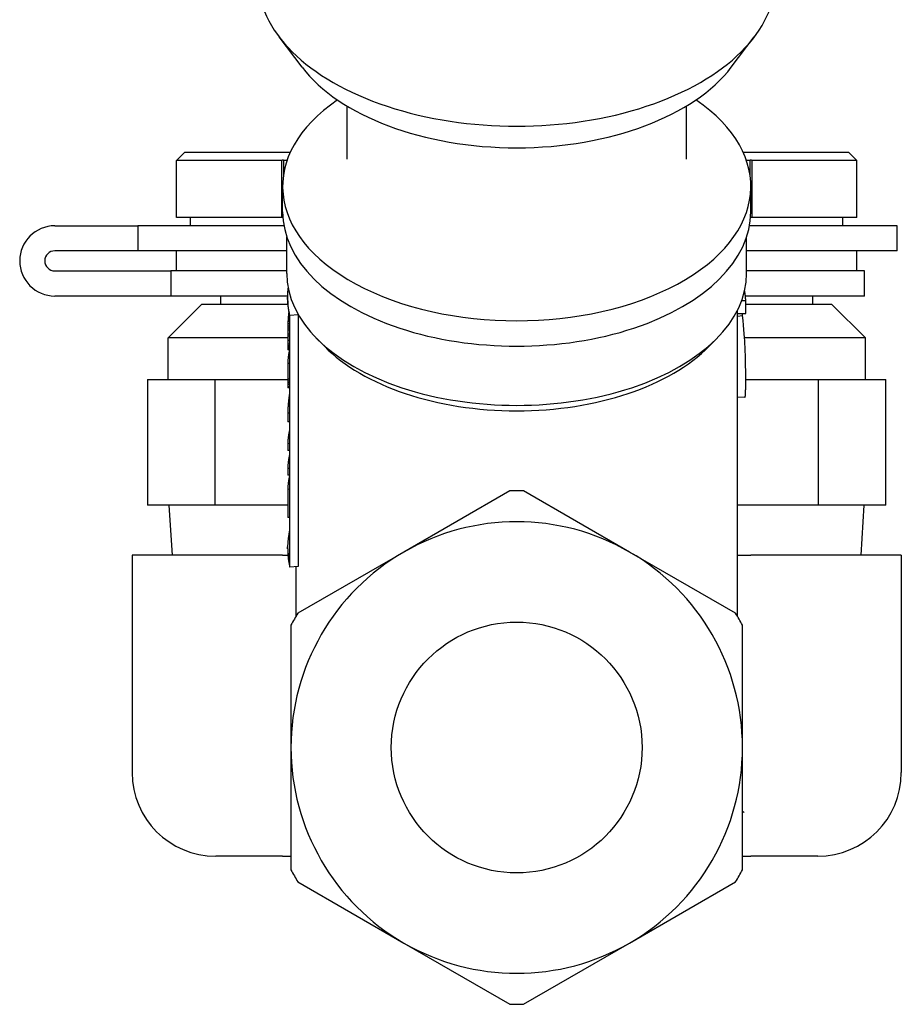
# Model space of a CAD drawing. Header units: millimetres. Extents: x 81 to 326, y -65 to 264.
# Tile 5 of 12: x 263 to 316, y 42 to 100. Entities that reach past the tile are written whole.
import ezdxf

# ---------------------------------------------------------------- set-up
doc = ezdxf.new("R2010")
doc.units = ezdxf.units.MM
doc.layers.add('Detail', color=2, linetype='Continuous')

msp = doc.modelspace()

# ---------------------------------------------------------------- linework, layer by layer
at = {"layer": 'Detail'}
for p, q in [((280.182, 97.59), (278.807, 99.399)), ((305.85, 97.59), (307.225, 99.399)), ((282.866, 92.098), (282.866, 95.268)), ((303.166, 92.098), (303.166, 95.268)), ((273.166, 92.507), (272.666, 92.007)), ((273.166, 92.507), (279.478, 92.507)), ((306.553, 92.507), (312.866, 92.507)), ((312.866, 92.507), (313.366, 92.007)), ((272.666, 88.607), (272.666, 92.007)), ((278.973, 92.007), (272.666, 92.007)), ((278.973, 88.607), (278.973, 92.007)), ((279.073, 92.007), (279.073, 91.183)), ((279.278, 92.007), (279.073, 92.007)), ((306.973, 92.007), (306.754, 92.007)), ((306.973, 91.088), (306.973, 92.007)), ((307.073, 92.007), (307.073, 88.607)), ((313.366, 92.007), (307.073, 92.007)), ((313.366, 88.607), (313.366, 92.007)), ((279.016, 88.94), (279.016, 90.46)), ((307.016, 88.94), (307.016, 90.46)), ((278.973, 88.607), (272.666, 88.607)), ((273.516, 88.107), (273.516, 88.607)), ((279.028, 88.607), (278.973, 88.607)), ((307.073, 88.607), (307.004, 88.607)), ((313.366, 88.607), (307.073, 88.607)), ((312.516, 88.107), (312.516, 88.607)), ((265.391, 88.107), (270.356, 88.107)), ((270.356, 88.107), (270.356, 86.607)), ((279.091, 88.107), (270.356, 88.107)), ((315.766, 88.107), (306.94, 88.107)), ((315.766, 86.607), (315.766, 88.107)), ((279.266, 85.253), (279.266, 87.429)), ((306.766, 85.253), (306.766, 87.429)), ((270.356, 86.607), (265.391, 86.607)), ((279.266, 86.607), (270.356, 86.607)), ((272.666, 85.407), (272.666, 86.607)), ((315.766, 86.607), (306.766, 86.607)), ((313.366, 85.407), (313.366, 86.607)), ((265.391, 85.407), (272.332, 85.407)), ((272.332, 85.407), (272.332, 83.907)), ((279.266, 85.407), (272.332, 85.407)), ((313.816, 85.407), (306.766, 85.407)), ((313.816, 83.907), (313.816, 85.407)), ((272.332, 83.907), (265.391, 83.907)), ((279.317, 83.907), (272.332, 83.907)), ((275.316, 83.407), (275.316, 83.907)), ((279.316, 83.706), (279.316, 83.832)), ((306.475, 83.641), (306.711, 83.644)), ((313.816, 83.907), (306.692, 83.907)), ((306.711, 82.87), (306.711, 83.644)), ((310.716, 83.407), (310.716, 83.907)), ((274.166, 83.407), (272.166, 81.407)), ((279.326, 83.407), (274.166, 83.407)), ((306.216, 64.754), (306.216, 83.045)), ((311.866, 83.407), (306.711, 83.407)), ((311.866, 83.407), (313.866, 81.407)), ((279.427, 82.522), (279.344, 82.525)), ((279.427, 82.658), (279.354, 82.661)), ((279.407, 82.802), (279.367, 82.804)), ((279.427, 82.708), (279.427, 67.917)), ((279.945, 82.775), (279.45, 82.735)), ((279.45, 67.683), (279.45, 82.735)), ((279.945, 82.775), (279.945, 67.723)), ((306.216, 82.863), (306.711, 82.87)), ((306.216, 82.704), (306.52, 82.734)), ((279.427, 81.868), (279.321, 81.87)), ((279.427, 81.99), (279.323, 81.992)), ((279.427, 82.109), (279.326, 82.111)), ((279.427, 82.235), (279.33, 82.237)), ((279.427, 82.376), (279.336, 82.379)), ((279.318, 81.407), (272.166, 81.407)), ((272.166, 78.907), (272.166, 81.407)), ((279.319, 81.621), (279.318, 81.501)), ((279.318, 81.501), (279.318, 81.378)), ((279.427, 81.5), (279.318, 81.501)), ((279.318, 81.378), (279.318, 81.245)), ((279.427, 81.62), (279.319, 81.621)), ((281.511, 80.898), (281.032, 81.387)), ((304.521, 80.898), (305, 81.387)), ((313.866, 81.407), (306.644, 81.407)), ((313.866, 78.907), (313.866, 81.407)), ((279.318, 81.245), (279.318, 81.127)), ((279.427, 81.244), (279.318, 81.245)), ((279.318, 81.127), (279.318, 81.02)), ((279.318, 81.02), (279.319, 80.93)), ((279.427, 81.018), (279.318, 81.02)), ((279.427, 80.929), (279.319, 80.93)), ((279.427, 80.857), (279.319, 80.859)), ((279.427, 80.804), (279.321, 80.805)), ((279.427, 80.758), (279.323, 80.759)), ((279.427, 80.719), (279.325, 80.721)), ((279.427, 80.699), (279.329, 80.701)), ((279.427, 80.694), (279.335, 80.696)), ((279.319, 79.875), (279.319, 78.943)), ((279.427, 79.873), (279.319, 79.875)), ((270.933, 78.907), (270.933, 71.407)), ((270.933, 78.907), (274.974, 78.907)), ((274.974, 78.907), (279.32, 78.907)), ((274.974, 71.407), (274.974, 78.907)), ((279.319, 78.943), (279.32, 78.815)), ((279.427, 78.942), (279.319, 78.943)), ((306.711, 78.907), (311.057, 78.907)), ((311.057, 78.907), (315.099, 78.907)), ((311.057, 71.407), (311.057, 78.907)), ((315.099, 71.407), (315.099, 78.907)), ((279.32, 78.815), (279.32, 78.707)), ((279.427, 78.813), (279.32, 78.815)), ((279.427, 78.706), (279.32, 78.707)), ((279.427, 78.613), (279.321, 78.615)), ((279.427, 78.485), (279.324, 78.487)), ((279.427, 78.447), (279.327, 78.449)), ((279.427, 78.426), (279.332, 78.429)), ((279.427, 78.414), (279.337, 78.416)), ((306.66, 77.856), (306.216, 77.832)), ((279.32, 76.899), (279.32, 76.387)), ((279.427, 76.898), (279.32, 76.899)), ((279.427, 76.385), (279.32, 76.387)), ((279.32, 75.078), (279.32, 74.67)), ((279.427, 75.076), (279.32, 75.078)), ((279.427, 74.668), (279.32, 74.67)), ((279.319, 73.595), (279.319, 73.186)), ((279.427, 73.593), (279.319, 73.595)), ((279.427, 73.185), (279.319, 73.186)), ((279.32, 72.346), (279.32, 70.661)), ((279.427, 72.344), (279.32, 72.346)), ((292.604, 72.257), (286.266, 68.598)), ((299.766, 68.598), (293.427, 72.257)), ((274.974, 71.407), (270.933, 71.407)), ((272.422, 68.407), (272.235, 71.407)), ((279.32, 71.407), (274.974, 71.407)), ((311.057, 71.407), (306.216, 71.407)), ((315.099, 71.407), (311.057, 71.407)), ((313.61, 68.407), (313.797, 71.407)), ((279.427, 70.659), (279.32, 70.661)), ((279.316, 68.78), (279.316, 68.916)), ((279.016, 68.407), (270.016, 68.407)), ((270.016, 68.407), (270.016, 55.407)), ((279.016, 68.407), (279.331, 68.407)), ((286.266, 68.598), (279.927, 64.938)), ((306.104, 64.938), (299.766, 68.598)), ((306.216, 68.407), (307.016, 68.407)), ((316.016, 68.407), (307.016, 68.407)), ((316.016, 68.407), (316.016, 55.407)), ((279.945, 67.723), (279.45, 67.683)), ((279.816, 64.754), (279.816, 67.713)), ((279.516, 64.226), (279.516, 56.907)), ((306.516, 56.907), (306.516, 64.226)), ((279.516, 56.907), (279.516, 49.587)), ((306.516, 49.587), (306.516, 56.907)), ((279.016, 50.407), (275.016, 50.407)), ((279.016, 50.407), (279.516, 50.407)), ((306.516, 50.407), (307.016, 50.407)), ((311.016, 50.407), (307.016, 50.407)), ((279.927, 48.875), (286.266, 45.215)), ((299.766, 45.215), (306.104, 48.875)), ((286.266, 45.215), (292.604, 41.556)), ((293.427, 41.556), (299.766, 45.215))]:
    msp.add_line(p, q, dxfattribs=at)
at = {"layer": 'Detail', "flags": 128}
for points in [[(278.973, 92.007), (278.973, 92.012), (278.974, 92.018), (278.976, 92.023), (278.978, 92.029), (278.981, 92.034), (278.985, 92.039), (278.989, 92.044), (278.995, 92.048), (279.001, 92.051), (279.008, 92.054), (279.015, 92.056), (279.023, 92.057), (279.031, 92.056), (279.038, 92.054), (279.045, 92.051), (279.051, 92.048), (279.056, 92.044), (279.061, 92.039), (279.065, 92.034), (279.068, 92.029), (279.07, 92.023), (279.072, 92.018), (279.073, 92.012), (279.073, 92.007)], [(306.973, 92.007), (306.973, 92.012), (306.974, 92.018), (306.976, 92.023), (306.978, 92.029), (306.981, 92.034), (306.985, 92.039), (306.989, 92.044), (306.995, 92.048), (307.001, 92.051), (307.008, 92.054), (307.015, 92.056), (307.023, 92.057), (307.031, 92.056), (307.038, 92.054), (307.045, 92.051), (307.051, 92.048), (307.056, 92.044), (307.061, 92.039), (307.065, 92.034), (307.068, 92.029), (307.07, 92.023), (307.072, 92.018), (307.073, 92.012), (307.073, 92.007)], [(279.45, 82.735), (279.434, 82.803), (279.419, 82.871), (279.405, 82.94), (279.392, 83.008), (279.38, 83.077), (279.369, 83.145), (279.359, 83.214), (279.35, 83.283), (279.342, 83.351), (279.336, 83.42), (279.33, 83.489), (279.326, 83.558), (279.322, 83.626), (279.32, 83.695), (279.318, 83.764), (279.318, 83.833), (279.319, 83.902), (279.32, 83.971), (279.323, 84.04), (279.327, 84.108), (279.332, 84.177), (279.338, 84.246), (279.345, 84.315), (279.353, 84.383)], [(306.711, 83.644), (306.71, 83.668), (306.709, 83.692), (306.708, 83.717), (306.706, 83.741), (306.704, 83.765), (306.703, 83.789), (306.701, 83.813), (306.699, 83.837), (306.696, 83.862), (306.694, 83.886), (306.692, 83.91), (306.689, 83.934), (306.686, 83.958), (306.684, 83.982), (306.681, 84.007), (306.677, 84.031), (306.674, 84.055), (306.671, 84.079), (306.667, 84.103), (306.664, 84.127), (306.66, 84.151), (306.656, 84.175), (306.652, 84.199), (306.648, 84.223)], [(279.344, 82.525), (279.344, 82.519), (279.343, 82.513), (279.343, 82.507), (279.343, 82.501), (279.342, 82.495), (279.342, 82.489), (279.342, 82.483), (279.341, 82.477), (279.341, 82.47), (279.34, 82.464), (279.34, 82.458), (279.34, 82.452), (279.339, 82.446), (279.339, 82.44), (279.339, 82.434), (279.338, 82.428), (279.338, 82.422), (279.338, 82.415), (279.337, 82.409), (279.337, 82.403), (279.337, 82.397), (279.336, 82.391), (279.336, 82.385), (279.336, 82.379)], [(279.354, 82.661), (279.354, 82.655), (279.353, 82.65), (279.353, 82.644), (279.353, 82.639), (279.352, 82.633), (279.352, 82.627), (279.351, 82.622), (279.351, 82.616), (279.35, 82.61), (279.35, 82.605), (279.349, 82.599), (279.349, 82.593), (279.349, 82.588), (279.348, 82.582), (279.348, 82.576), (279.347, 82.571), (279.347, 82.565), (279.347, 82.559), (279.346, 82.554), (279.346, 82.548), (279.345, 82.542), (279.345, 82.537), (279.345, 82.531), (279.344, 82.525)], [(279.367, 82.804), (279.367, 82.798), (279.366, 82.793), (279.365, 82.787), (279.365, 82.781), (279.364, 82.775), (279.364, 82.769), (279.363, 82.763), (279.363, 82.757), (279.362, 82.751), (279.362, 82.745), (279.361, 82.739), (279.36, 82.733), (279.36, 82.727), (279.359, 82.721), (279.359, 82.715), (279.358, 82.709), (279.358, 82.703), (279.357, 82.697), (279.357, 82.691), (279.356, 82.685), (279.356, 82.679), (279.355, 82.673), (279.355, 82.667), (279.354, 82.661)], [(279.382, 82.937), (279.381, 82.931), (279.38, 82.926), (279.38, 82.92), (279.379, 82.915), (279.379, 82.909), (279.378, 82.904), (279.377, 82.898), (279.377, 82.893), (279.376, 82.887), (279.375, 82.882), (279.375, 82.876), (279.374, 82.871), (279.374, 82.865), (279.373, 82.86), (279.372, 82.854), (279.372, 82.849), (279.371, 82.843), (279.371, 82.838), (279.37, 82.832), (279.369, 82.827), (279.369, 82.821), (279.368, 82.815), (279.368, 82.81), (279.367, 82.804)], [(306.52, 82.734), (306.52, 82.739), (306.519, 82.745), (306.518, 82.751), (306.517, 82.756), (306.517, 82.762), (306.516, 82.768), (306.515, 82.773), (306.515, 82.779), (306.514, 82.784), (306.513, 82.79), (306.513, 82.795), (306.512, 82.801), (306.511, 82.807), (306.511, 82.812), (306.51, 82.818), (306.509, 82.823), (306.509, 82.829), (306.508, 82.834), (306.507, 82.84), (306.506, 82.845), (306.506, 82.85), (306.505, 82.856), (306.504, 82.861), (306.504, 82.867)], [(306.711, 78.888), (306.711, 78.987), (306.711, 79.09), (306.711, 79.195), (306.71, 79.302), (306.709, 79.412), (306.709, 79.524), (306.707, 79.639), (306.706, 79.756), (306.704, 79.877), (306.702, 80.003), (306.699, 80.134), (306.696, 80.271), (306.692, 80.412), (306.687, 80.559), (306.681, 80.71), (306.675, 80.867), (306.666, 81.035), (306.656, 81.222), (306.642, 81.428), (306.626, 81.652), (306.606, 81.895), (306.583, 82.156), (306.554, 82.436), (306.52, 82.734)], [(279.321, 81.87), (279.321, 81.865), (279.321, 81.86), (279.321, 81.854), (279.321, 81.849), (279.321, 81.844), (279.321, 81.839), (279.321, 81.834), (279.321, 81.828), (279.321, 81.823), (279.321, 81.818), (279.32, 81.813), (279.32, 81.808), (279.32, 81.803), (279.32, 81.797), (279.32, 81.792), (279.32, 81.787), (279.32, 81.782), (279.32, 81.777), (279.32, 81.771), (279.32, 81.766), (279.32, 81.761), (279.32, 81.756), (279.32, 81.751), (279.32, 81.745)], [(279.323, 81.992), (279.323, 81.987), (279.323, 81.981), (279.323, 81.976), (279.323, 81.971), (279.323, 81.966), (279.323, 81.961), (279.322, 81.956), (279.322, 81.951), (279.322, 81.946), (279.322, 81.941), (279.322, 81.936), (279.322, 81.931), (279.322, 81.926), (279.322, 81.921), (279.322, 81.916), (279.322, 81.911), (279.322, 81.905), (279.322, 81.9), (279.321, 81.895), (279.321, 81.89), (279.321, 81.885), (279.321, 81.88), (279.321, 81.875), (279.321, 81.87)], [(279.326, 82.111), (279.326, 82.106), (279.326, 82.101), (279.325, 82.096), (279.325, 82.091), (279.325, 82.086), (279.325, 82.081), (279.325, 82.076), (279.325, 82.071), (279.325, 82.066), (279.325, 82.061), (279.325, 82.056), (279.324, 82.051), (279.324, 82.046), (279.324, 82.041), (279.324, 82.036), (279.324, 82.031), (279.324, 82.026), (279.324, 82.021), (279.324, 82.016), (279.324, 82.011), (279.323, 82.007), (279.323, 82.002), (279.323, 81.997), (279.323, 81.992)], [(279.33, 82.237), (279.33, 82.232), (279.329, 82.227), (279.329, 82.221), (279.329, 82.216), (279.329, 82.211), (279.329, 82.206), (279.329, 82.2), (279.328, 82.195), (279.328, 82.19), (279.328, 82.185), (279.328, 82.179), (279.328, 82.174), (279.328, 82.169), (279.327, 82.163), (279.327, 82.158), (279.327, 82.153), (279.327, 82.148), (279.327, 82.142), (279.327, 82.137), (279.326, 82.132), (279.326, 82.127), (279.326, 82.121), (279.326, 82.116), (279.326, 82.111)], [(279.336, 82.379), (279.335, 82.373), (279.335, 82.367), (279.335, 82.361), (279.335, 82.355), (279.334, 82.349), (279.334, 82.343), (279.334, 82.338), (279.334, 82.332), (279.333, 82.326), (279.333, 82.32), (279.333, 82.314), (279.333, 82.308), (279.332, 82.302), (279.332, 82.296), (279.332, 82.29), (279.332, 82.284), (279.331, 82.279), (279.331, 82.273), (279.331, 82.267), (279.331, 82.261), (279.33, 82.255), (279.33, 82.249), (279.33, 82.243), (279.33, 82.237)], [(279.32, 81.745), (279.32, 81.74), (279.32, 81.735), (279.32, 81.73), (279.32, 81.725), (279.319, 81.72), (279.319, 81.714), (279.319, 81.709), (279.319, 81.704), (279.319, 81.699), (279.319, 81.694), (279.319, 81.688), (279.319, 81.683), (279.319, 81.678), (279.319, 81.673), (279.319, 81.668), (279.319, 81.662), (279.319, 81.657), (279.319, 81.652), (279.319, 81.647), (279.319, 81.642), (279.319, 81.637), (279.319, 81.631), (279.319, 81.626), (279.319, 81.621)], [(279.319, 80.93), (279.319, 80.927), (279.319, 80.924), (279.319, 80.921), (279.319, 80.918), (279.319, 80.915), (279.319, 80.912), (279.319, 80.909), (279.319, 80.906), (279.319, 80.903), (279.319, 80.9), (279.319, 80.897), (279.319, 80.894), (279.319, 80.891), (279.319, 80.888), (279.319, 80.885), (279.319, 80.882), (279.319, 80.879), (279.319, 80.876), (279.319, 80.874), (279.319, 80.871), (279.319, 80.868), (279.319, 80.865), (279.319, 80.862), (279.319, 80.859)], [(279.319, 80.859), (279.319, 80.856), (279.32, 80.854), (279.32, 80.852), (279.32, 80.85), (279.32, 80.848), (279.32, 80.845), (279.32, 80.843), (279.32, 80.841), (279.32, 80.839), (279.32, 80.836), (279.32, 80.834), (279.32, 80.832), (279.32, 80.83), (279.32, 80.828), (279.32, 80.825), (279.32, 80.823), (279.32, 80.821), (279.32, 80.819), (279.32, 80.817), (279.321, 80.814), (279.321, 80.812), (279.321, 80.81), (279.321, 80.808), (279.321, 80.805)], [(279.427, 80.691), (279.42, 80.657), (279.412, 80.623), (279.405, 80.59), (279.399, 80.556), (279.392, 80.522), (279.386, 80.488), (279.38, 80.454), (279.374, 80.42), (279.369, 80.386), (279.364, 80.352), (279.359, 80.318), (279.354, 80.284), (279.35, 80.25), (279.346, 80.216), (279.342, 80.182), (279.339, 80.148), (279.335, 80.114), (279.332, 80.079), (279.329, 80.045), (279.327, 80.011), (279.325, 79.977), (279.323, 79.943), (279.321, 79.909), (279.319, 79.875)], [(279.321, 80.805), (279.321, 80.804), (279.321, 80.802), (279.321, 80.8), (279.321, 80.798), (279.321, 80.796), (279.321, 80.794), (279.321, 80.792), (279.321, 80.79), (279.321, 80.788), (279.321, 80.786), (279.322, 80.784), (279.322, 80.782), (279.322, 80.781), (279.322, 80.779), (279.322, 80.777), (279.322, 80.775), (279.322, 80.773), (279.322, 80.771), (279.322, 80.769), (279.322, 80.767), (279.322, 80.765), (279.322, 80.763), (279.323, 80.761), (279.323, 80.759)], [(279.323, 80.759), (279.323, 80.758), (279.323, 80.756), (279.323, 80.755), (279.323, 80.753), (279.323, 80.752), (279.323, 80.75), (279.323, 80.748), (279.324, 80.747), (279.324, 80.745), (279.324, 80.744), (279.324, 80.742), (279.324, 80.74), (279.324, 80.739), (279.324, 80.737), (279.324, 80.736), (279.324, 80.734), (279.325, 80.732), (279.325, 80.731), (279.325, 80.729), (279.325, 80.728), (279.325, 80.726), (279.325, 80.724), (279.325, 80.723), (279.325, 80.721)], [(279.325, 80.721), (279.325, 80.72), (279.326, 80.72), (279.326, 80.719), (279.326, 80.718), (279.326, 80.717), (279.326, 80.716), (279.326, 80.715), (279.327, 80.715), (279.327, 80.714), (279.327, 80.713), (279.327, 80.712), (279.327, 80.711), (279.327, 80.71), (279.327, 80.71), (279.328, 80.709), (279.328, 80.708), (279.328, 80.707), (279.328, 80.706), (279.328, 80.705), (279.328, 80.705), (279.329, 80.704), (279.329, 80.703), (279.329, 80.702), (279.329, 80.701)], [(279.329, 80.701), (279.329, 80.701), (279.33, 80.701), (279.33, 80.701), (279.33, 80.7), (279.33, 80.7), (279.33, 80.7), (279.331, 80.7), (279.331, 80.7), (279.331, 80.699), (279.331, 80.699), (279.332, 80.699), (279.332, 80.699), (279.332, 80.699), (279.332, 80.698), (279.333, 80.698), (279.333, 80.698), (279.333, 80.698), (279.333, 80.698), (279.334, 80.697), (279.334, 80.697), (279.334, 80.697), (279.334, 80.697), (279.335, 80.697), (279.335, 80.696)], [(279.32, 78.707), (279.32, 78.703), (279.32, 78.699), (279.32, 78.696), (279.32, 78.692), (279.32, 78.688), (279.32, 78.684), (279.32, 78.68), (279.32, 78.676), (279.32, 78.673), (279.32, 78.669), (279.321, 78.665), (279.321, 78.661), (279.321, 78.657), (279.321, 78.653), (279.321, 78.649), (279.321, 78.646), (279.321, 78.642), (279.321, 78.638), (279.321, 78.634), (279.321, 78.63), (279.321, 78.626), (279.321, 78.623), (279.321, 78.619), (279.321, 78.615)], [(279.321, 78.615), (279.321, 78.612), (279.321, 78.61), (279.321, 78.607), (279.321, 78.604), (279.321, 78.602), (279.321, 78.599), (279.322, 78.596), (279.322, 78.594), (279.322, 78.591), (279.322, 78.588), (279.322, 78.586), (279.322, 78.583), (279.322, 78.58), (279.322, 78.578), (279.322, 78.575), (279.322, 78.572), (279.322, 78.57), (279.322, 78.567), (279.322, 78.564), (279.322, 78.562), (279.322, 78.559), (279.323, 78.556), (279.323, 78.554), (279.323, 78.551)], [(279.323, 78.551), (279.323, 78.548), (279.323, 78.546), (279.323, 78.543), (279.323, 78.54), (279.323, 78.538), (279.323, 78.535), (279.323, 78.532), (279.323, 78.53), (279.323, 78.527), (279.323, 78.524), (279.323, 78.522), (279.324, 78.519), (279.324, 78.517), (279.324, 78.514), (279.324, 78.511), (279.324, 78.509), (279.324, 78.506), (279.324, 78.503), (279.324, 78.501), (279.324, 78.498), (279.324, 78.495), (279.324, 78.493), (279.324, 78.49), (279.324, 78.487)], [(279.324, 78.487), (279.325, 78.486), (279.325, 78.484), (279.325, 78.482), (279.325, 78.481), (279.325, 78.479), (279.325, 78.478), (279.325, 78.476), (279.325, 78.475), (279.325, 78.473), (279.326, 78.471), (279.326, 78.47), (279.326, 78.468), (279.326, 78.467), (279.326, 78.465), (279.326, 78.463), (279.326, 78.462), (279.327, 78.46), (279.327, 78.459), (279.327, 78.457), (279.327, 78.455), (279.327, 78.454), (279.327, 78.452), (279.327, 78.451), (279.327, 78.449)], [(279.327, 78.449), (279.328, 78.448), (279.328, 78.447), (279.328, 78.447), (279.328, 78.446), (279.328, 78.445), (279.328, 78.444), (279.329, 78.443), (279.329, 78.442), (279.329, 78.442), (279.329, 78.441), (279.329, 78.44), (279.329, 78.439), (279.33, 78.438), (279.33, 78.437), (279.33, 78.437), (279.33, 78.436), (279.33, 78.435), (279.33, 78.434), (279.331, 78.433), (279.331, 78.432), (279.331, 78.432), (279.331, 78.431), (279.331, 78.43), (279.332, 78.429)], [(279.332, 78.429), (279.332, 78.428), (279.332, 78.428), (279.332, 78.427), (279.332, 78.427), (279.333, 78.426), (279.333, 78.426), (279.333, 78.425), (279.333, 78.425), (279.334, 78.424), (279.334, 78.424), (279.334, 78.423), (279.334, 78.423), (279.334, 78.422), (279.335, 78.422), (279.335, 78.421), (279.335, 78.421), (279.335, 78.42), (279.336, 78.42), (279.336, 78.419), (279.336, 78.418), (279.336, 78.418), (279.337, 78.417), (279.337, 78.417), (279.337, 78.416)], [(306.66, 77.856), (306.666, 77.858), (306.672, 77.865), (306.677, 77.875), (306.681, 77.89), (306.685, 77.909), (306.689, 77.932), (306.692, 77.958), (306.695, 77.988), (306.698, 78.02), (306.7, 78.056), (306.702, 78.094), (306.704, 78.136), (306.705, 78.181), (306.706, 78.23), (306.707, 78.281), (306.708, 78.336), (306.709, 78.394), (306.71, 78.455), (306.71, 78.519), (306.711, 78.586), (306.711, 78.657), (306.711, 78.731), (306.711, 78.807), (306.711, 78.888)], [(279.427, 78.094), (279.42, 78.044), (279.412, 77.994), (279.406, 77.945), (279.399, 77.895), (279.393, 77.845), (279.386, 77.796), (279.381, 77.746), (279.375, 77.696), (279.37, 77.647), (279.364, 77.597), (279.36, 77.547), (279.355, 77.497), (279.351, 77.448), (279.347, 77.398), (279.343, 77.348), (279.339, 77.298), (279.336, 77.248), (279.333, 77.198), (279.33, 77.149), (279.327, 77.099), (279.325, 77.049), (279.323, 76.999), (279.321, 76.949), (279.32, 76.899)], [(279.427, 75.891), (279.42, 75.858), (279.413, 75.824), (279.406, 75.79), (279.399, 75.756), (279.393, 75.722), (279.386, 75.689), (279.381, 75.655), (279.375, 75.621), (279.37, 75.587), (279.364, 75.553), (279.36, 75.519), (279.355, 75.485), (279.351, 75.451), (279.347, 75.418), (279.343, 75.384), (279.339, 75.35), (279.336, 75.316), (279.333, 75.282), (279.33, 75.248), (279.327, 75.214), (279.325, 75.18), (279.323, 75.146), (279.321, 75.112), (279.32, 75.078)], [(279.427, 74.416), (279.42, 74.382), (279.412, 74.348), (279.405, 74.313), (279.399, 74.279), (279.392, 74.245), (279.386, 74.211), (279.38, 74.177), (279.375, 74.143), (279.369, 74.109), (279.364, 74.074), (279.359, 74.04), (279.354, 74.006), (279.35, 73.972), (279.346, 73.937), (279.342, 73.903), (279.339, 73.869), (279.335, 73.835), (279.332, 73.8), (279.329, 73.766), (279.327, 73.732), (279.325, 73.697), (279.323, 73.663), (279.321, 73.629), (279.319, 73.595)], [(279.427, 73.159), (279.42, 73.126), (279.413, 73.092), (279.406, 73.058), (279.399, 73.024), (279.393, 72.99), (279.386, 72.957), (279.381, 72.923), (279.375, 72.889), (279.37, 72.855), (279.364, 72.821), (279.36, 72.787), (279.355, 72.753), (279.351, 72.719), (279.347, 72.686), (279.343, 72.652), (279.339, 72.618), (279.336, 72.584), (279.333, 72.55), (279.33, 72.516), (279.327, 72.482), (279.325, 72.448), (279.323, 72.414), (279.321, 72.38), (279.32, 72.346)], [(279.318, 68.78), (279.318, 68.734), (279.319, 68.688), (279.32, 68.642), (279.321, 68.596), (279.323, 68.551), (279.326, 68.505), (279.329, 68.459), (279.332, 68.413), (279.336, 68.367), (279.34, 68.322), (279.345, 68.276), (279.35, 68.23), (279.356, 68.184), (279.362, 68.139), (279.369, 68.093), (279.376, 68.047), (279.384, 68.002), (279.392, 67.956), (279.4, 67.91), (279.409, 67.865), (279.419, 67.819), (279.429, 67.774), (279.439, 67.728), (279.45, 67.683)], [(306.625, 53.021), (306.621, 53.024), (306.616, 53.026), (306.611, 53.029), (306.607, 53.031), (306.602, 53.033), (306.598, 53.036), (306.593, 53.038), (306.589, 53.04), (306.584, 53.043), (306.579, 53.045), (306.575, 53.047), (306.57, 53.049), (306.566, 53.051), (306.561, 53.053), (306.557, 53.056), (306.552, 53.058), (306.548, 53.06), (306.543, 53.062), (306.539, 53.064), (306.534, 53.066), (306.529, 53.068), (306.525, 53.07), (306.52, 53.072), (306.516, 53.074)]]:
    msp.add_lwpolyline(points, dxfattribs=at)
at = {"layer": 'Detail'}
msp.add_circle((293.016, 56.907), 7.5, dxfattribs=at)
for centre, radius, start, end in [((265.391, 86.007), 2.1, 90, 270), ((265.391, 86.007), 0.6, 90, 270), ((293.016, 56.907), 15.356, 88.46458, 91.53542), ((293.016, 56.907), 13.5, 60, 120), ((293.016, 56.907), 13.5, 120, 180), ((293.016, 56.907), 13.5, 0, 60), ((293.016, 56.907), 15.356, 148.46458, 151.53542), ((293.016, 56.907), 15.356, 28.46458, 31.53542), ((293.016, 56.907), 13.5, 180, 240), ((293.016, 56.907), 13.5, 300, 0), ((275.016, 55.407), 5, 180, 270), ((311.016, 55.407), 5, 270, 0), ((293.016, 56.907), 15.356, 208.46458, 211.53542), ((293.016, 56.907), 15.356, 328.46458, 331.53542), ((293.016, 56.907), 13.5, 240, 300), ((293.016, 56.907), 15.356, 268.46458, 271.53542)]:
    msp.add_arc(centre, radius, start, end, dxfattribs=at)
for centre, major_axis, start_param, end_param in [((293.016, 102.952), (-15.501, 0), 0, 3.141593), ((293.016, 100.8), (14.001, 0), 3.552778, 5.872), ((293.016, 90.46), (-14, 0), 5.583734, 10.124229), ((293.016, 88.94), (-14, 0), 0, 3.141593), ((293.016, 85.253), (-13.75, 0), 0, 3.141593), ((293.016, 83.706), (-13.7, 0), 0, 0.127437), ((293.016, 83.832), (-13.2, 0), 0.133007, 0.140047), ((293.016, 84.61), (13.2, 0), 3.654016, 5.770762), ((293.016, 68.916), (-13.7, 0), 6.155749, 6.410622)]:
    msp.add_ellipse(centre, major_axis=major_axis, ratio=0.573576, start_param=start_param, end_param=end_param, dxfattribs=at)

doc.saveas('drawing.dxf')
